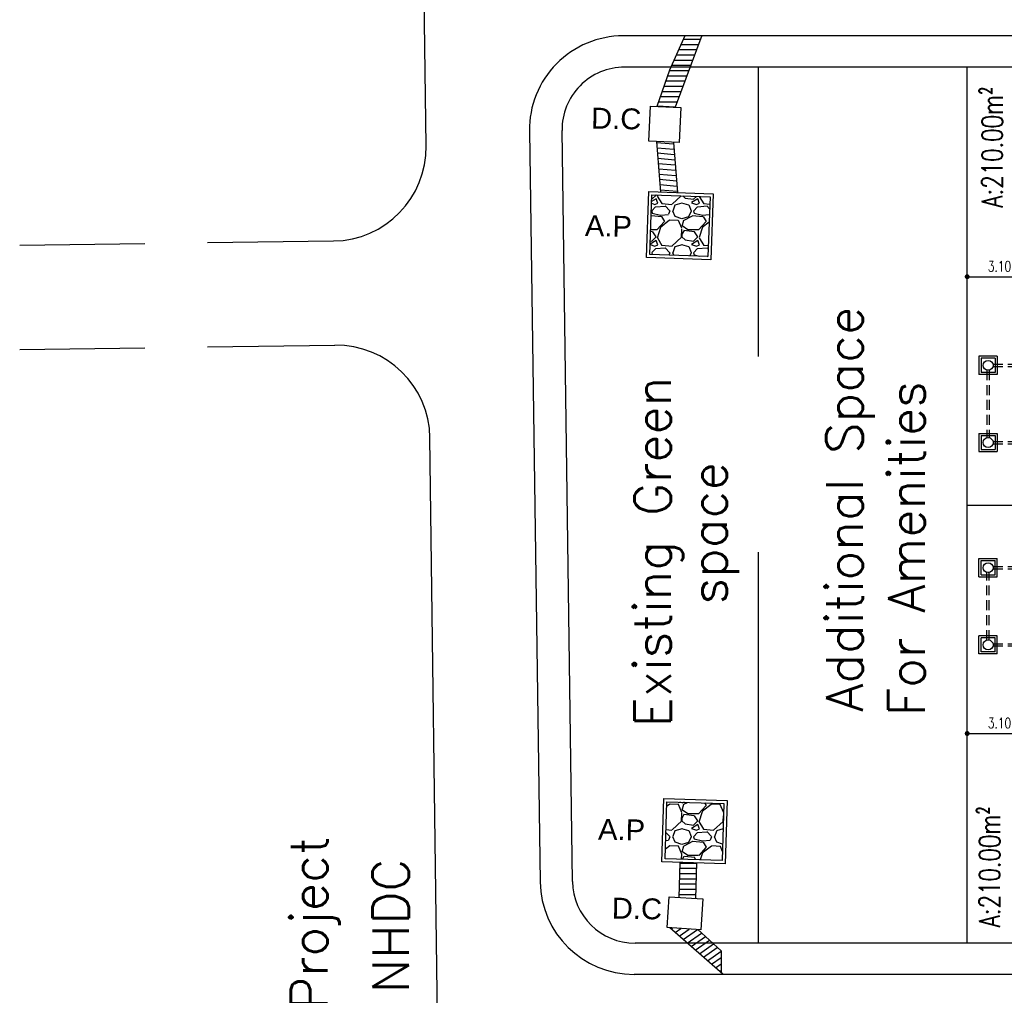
# Model space of a CAD drawing. Header units: millimetres. Extents: x 301 to 1479, y 491 to 1341.
# Tile 97 of 256: x 304 to 352, y 626 to 673. Entities that reach past the tile are written whole.
import ezdxf
from ezdxf.enums import TextEntityAlignment as Align

# ---------------------------------------------------------------- set-up
doc = ezdxf.new("R2010")
doc.units = ezdxf.units.MM
doc.header["$LTSCALE"] = 1.5
doc.header["$MEASUREMENT"] = 0
doc.linetypes.add('DASHED2', pattern=[0.375, 0.25, -0.125])
doc.linetypes.add('HIDDEN2', pattern=[4.7625, 3.175, -1.5875])
for name, color, linetype in [('Blk', 7, 'Continuous'), ('boundary', 3, 'Continuous'), ('DIM', 6, 'Continuous'), ('Ele', 8, 'Continuous'), ('Kerb', 251, 'Continuous'), ('P. Sewr Manhole', 49, 'Continuous'), ('PVC Sewer Pipe 110', 24, 'Continuous'), ('ROAD', 8, 'Continuous'), ('TEXT', 7, 'Continuous')]:
    doc.layers.add(name, color=color, linetype=linetype)
doc.styles.add('Arial', font='arial.ttf', dxfattribs={"height": 2.5})
doc.styles.add('RS1', font='romans.shx', dxfattribs={"width": 0.75, "height": 0.5})
doc.styles.add('RS2', font='romans.shx', dxfattribs={"width": 0.75, "height": 1})
doc.styles.add('RS250', font='romans.shx', dxfattribs={"width": 0.75, "height": 10})
doc.dimstyles.new('Souillac5', dxfattribs={"dimscale": 0.5, "dimtxt": 0.5, "dimasz": 0.47, "dimexe": 0, "dimexo": 1, "dimgap": 0.5, "dimtad": 1, "dimzin": 0, "dimdsep": 46, "dimtxsty": 'RS1', "dimblk": 'DOT', "dimcen": 3, "dimse1": 1, "dimse2": 1, "dimclrd": 6, "dimclre": 6, "dimclrt": 7, "dimaunit": 1, "dimadec": 0, "dimazin": 0, "dimtfac": 1, "dimtofl": 0, "dimtmove": 1, "dimatfit": 3, "dimfxl": 1, "dimtolj": 1, "dimtzin": 0, "dimlwe": -1, "dimarcsym": 0})
pattern_1 = [(48.0128, (398.76032, 633.85623), (15.99999646, 18.00000268), [0.26907, -26.638176]), (4.9697, (398.94032, 634.05623), (-24.0000021, -1.99998261), [0.461736, -45.71185]), (312.5104, (399.40032, 634.09623), (-19.99998144, 22.00001735), [0.325576, -32.232064]), (87.2737, (400.18032, 634.59623), (-1.99999204, -40.00000059), [0.420476, -41.627116]), (112.8337, (400.20032, 635.01623), (10.00001981, -23.99999282), [0.41231, -40.818746]), (177.2737, (400.04032, 635.39623), (40.00000059, -1.99999204), [0.420476, -41.627116]), (217.6942, (399.620316, 635.41623), (26.00001469, 19.99998081), [0.556058, -55.049698]), (252.2553, (399.180316, 635.07623), (-14.000021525, -43.99999246), [0.524976, -51.972642]), (301.4296, (399.02032, 634.57623), (16.00001647, -25.99999007), [0.4219, -41.768146]), (355.2364, (399.24032, 634.21623), (-22.0000019, 1.99998307), [0.481664, -23.601526]), (42.3974, (399.720316, 634.17623), (24.0000147, 21.999984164), [0.622896, -61.66675]), (318.8141, (398.20032, 634.61623), (14.0000059, -11.99999463), [0.2126, -21.04769]), (351.4692, (398.36032, 634.47623), (-25.99999657, 4.00001582), [0.404474, -40.043022]), (45, (398.7603, 634.4162), (2e-16, 2), [0.28284, -2.545584]), (23.1986, (398.90032, 634.17623), (-9.9999995, -4.00000265), [0.152316, -15.07923]), (111.8014, (399.0403, 634.23623), (1.9999998, -6.0000005), [0.215406, -10.554924]), (210.9638, (398.9603, 634.43623), (-5.999996, -4.000005), [0.34986, -11.312046]), (341.5651, (398.6603, 634.2562), (-4.000001, 1.999997), [0.25298, -6.071574]), (196.3895, (400.20032, 634.23623), (-20.0000044, -5.99998542), [0.3544, -35.08569]), (250.3462, (399.86032, 634.13623), (7.9999905, 22.00000427), [0.297322, -29.434816]), (113.1986, (398.66032, 633.85623), (4.00000265, -9.9999995), [0.30463, -14.926916]), (163.6105, (398.54032, 634.13623), (20.0000044, -5.99998542), [0.3544, -35.08569]), (159.444, (400.20032, 635.47623), (10.0000037, -3.999992), [0.34176, -16.74625]), (114.7751, (399.88032, 635.59623), (9.99998438, -22.00000684), [0.286356, -28.349286]), (246.8014, (398.64032, 635.85623), (-4.00000265, -9.9999995), [0.30463, -14.926916]), (197.354, (398.52032, 635.57623), (26.00000404, 7.999989), [0.335262, -33.190848]), (249.444, (399.62032, 635.85623), (3.999992, 10.0000037), [0.17088, -16.91713]), (281.3099, (398.7603, 635.85623), (1.9999953, -8.0000015), [0.10198, -10.09606]), (345.9638, (398.7803, 635.75623), (-6.000001, 1.999996), [0.41231, -7.8339]), (6.009, (399.18032, 635.65623), (-19.9999995, -1.99999863), [0.3821, -37.827846]), (123.6901, (398.9603, 634.61623), (2.0000027, -3.999999), [0.288444, -6.92266]), (173.1572, (398.80032, 634.85623), (-33.99999873, 4.000016), [0.503588, -49.855126]), (240.9454, (398.30032, 634.91623), (8.00000005, 14.00000077), [0.20591, -20.38535]), (270, (398.2003, 634.7362), (2, -2), [0.12, -1.88]), (300.2564, (399.22032, 635.59623), (-7.99998977, 14.0000049), [0.27785, -27.50704]), (228.0128, (399.36032, 635.35623), (-15.99999646, -18.00000268), [0.538144, -26.369104]), (180, (399.0003, 634.9562), (-2, -2), [0.52, -1.48]), (145.3048, (398.48032, 634.95623), (19.99998852, -14.00001722), [0.316228, -31.306548]), (74.0546, (398.22032, 635.13623), (1.9999998, 8.0000003), [0.291204, -14.269016]), (27.646, (398.30032, 635.41623), (37.99999161, 20.00001543), [0.47413, -46.938948]), (355.4261, (398.72032, 635.63623), (26.00000112, -1.9999896), [0.501598, -49.658148])]
pattern_2 = [(360, (400.20032, 635.85623), (6e-17, 0.25), [])]

# ---------------------------------------------------------------- blocks, each defined once
blk = doc.blocks.new('SSSU-D1')
at = {"layer": 'Kerb'}
for p, q in [((-2.985, 10.363), (-2.985, 11.238)), ((-2.985, 11.238), (-2.11, 11.238)), ((-2.885, 10.463), (-2.885, 11.138)), ((-2.885, 11.138), (-2.21, 11.138)), ((-2.21, 10.463), (-2.21, 11.138)), ((-2.11, 10.363), (-2.11, 11.238)), ((-2.885, 10.463), (-2.21, 10.463)), ((-2.985, 10.363), (-2.11, 10.363)), ((-2.985, 6.663), (-2.985, 7.538)), ((-2.11, 7.538), (-2.985, 7.538)), ((-2.885, 6.763), (-2.885, 7.438)), ((-2.21, 7.438), (-2.885, 7.438)), ((-2.21, 6.763), (-2.21, 7.438)), ((-2.11, 6.663), (-2.11, 7.538)), ((-2.11, 6.663), (-2.985, 6.663)), ((-2.21, 6.763), (-2.885, 6.763))]:
    blk.add_line(p, q, dxfattribs=at)
at = {"layer": 'P. Sewr Manhole'}
for centre in [(-2.548, 10.8), (-2.548, 7.1)]:
    blk.add_circle(centre, 0.238, dxfattribs=at)
at = {"layer": 'PVC Sewer Pipe 110', "linetype": 'HIDDEN2', "ltscale": 0.1}
for p, q in [((-2.316, 10.855), (-1.208, 10.855)), ((-2.603, 7.331), (-2.603, 10.569)), ((-2.493, 7.331), (-2.493, 10.569)), ((-2.316, 10.745), (-1.208, 10.745)), ((-2.316, 7.155), (0.431, 7.155)), ((-2.316, 7.045), (0.431, 7.045))]:
    blk.add_line(p, q, dxfattribs=at)
blk = doc.blocks.new('SSSU-D2')
at = {"layer": 'Kerb'}
for p, q in [((-15.01, -6.663), (-15.885, -6.663)), ((-15.885, -6.663), (-15.885, -7.538)), ((-15.11, -6.763), (-15.785, -6.763)), ((-15.785, -6.763), (-15.785, -7.438)), ((-15.11, -6.763), (-15.11, -7.438)), ((-15.01, -6.663), (-15.01, -7.538)), ((-15.01, -7.538), (-15.885, -7.538)), ((-15.11, -7.438), (-15.785, -7.438)), ((-15.885, -10.363), (-15.885, -11.238)), ((-15.885, -10.363), (-15.01, -10.363)), ((-15.01, -10.363), (-15.01, -11.238)), ((-15.785, -10.463), (-15.785, -11.138)), ((-15.785, -10.463), (-15.11, -10.463)), ((-15.11, -10.463), (-15.11, -11.138)), ((-15.885, -11.238), (-15.01, -11.238)), ((-15.785, -11.138), (-15.11, -11.138))]:
    blk.add_line(p, q, dxfattribs=at)
at = {"layer": 'P. Sewr Manhole'}
for centre in [(-15.448, -7.1), (-15.448, -10.8)]:
    blk.add_circle(centre, 0.238, dxfattribs=at)
at = {"layer": 'PVC Sewer Pipe 110', "linetype": 'HIDDEN2', "ltscale": 0.1}
for p, q in [((-15.216, -7.045), (-12.469, -7.045)), ((-15.503, -7.331), (-15.503, -10.569)), ((-15.393, -7.331), (-15.393, -10.569)), ((-15.216, -7.155), (-12.469, -7.155)), ((-15.216, -10.745), (-14.108, -10.745)), ((-15.216, -10.855), (-14.108, -10.855))]:
    blk.add_line(p, q, dxfattribs=at)
blk = doc.blocks.new('_DOT')
at = {"color": 0, "linetype": 'ByBlock'}
blk.add_line((-0.5, 0), (-1, 0), dxfattribs=at)
at = {"color": 0, "linetype": 'ByBlock', "const_width": 0.5}
blk.add_lwpolyline([(-0.25, 0, 1), (0.25, 0, 1)], format="xyb", close=True, dxfattribs=at)
blk = doc.blocks.new('*D131')
at = {"layer": 'DEFPOINTS', "color": 0, "transparency": 16777216}
for p in [(349.888, 638.819), (352.988, 638.819), (352.988, 638.819)]:
    blk.add_point(p, dxfattribs=at)
at = {"layer": 'DIM', "color": 6, "lineweight": -2, "transparency": 16777216}
blk.add_line((350.123, 638.819), (352.753, 638.819), dxfattribs=at)
at = {"layer": 'DIM', "color": 6, "lineweight": -2, "transparency": 16777216, "xscale": 0.235, "yscale": 0.235, "zscale": 0.235, "rotation": 180}
blk.add_blockref('_DOT', (349.888, 638.819), dxfattribs=at)
at = {"layer": 'DIM', "color": 6, "lineweight": -2, "transparency": 16777216, "xscale": 0.235, "yscale": 0.235, "zscale": 0.235}
blk.add_blockref('_DOT', (352.988, 638.819), dxfattribs=at)
at = {"layer": 'DIM', "color": 7, "transparency": 16777216, "insert": (351.438, 639.319), "char_height": 0.5, "attachment_point": 5, "style": 'RS1'}
blk.add_mtext('\\A1;3.10', dxfattribs=at)
blk = doc.blocks.new('*D206')
at = {"layer": 'DEFPOINTS', "color": 0, "transparency": 16777216}
for p in [(349.888, 660.719), (352.988, 660.719), (352.988, 660.719)]:
    blk.add_point(p, dxfattribs=at)
at = {"layer": 'DIM', "color": 6, "lineweight": -2, "transparency": 16777216}
blk.add_line((350.123, 660.719), (352.753, 660.719), dxfattribs=at)
at = {"layer": 'DIM', "color": 6, "lineweight": -2, "transparency": 16777216, "xscale": 0.235, "yscale": 0.235, "zscale": 0.235, "rotation": 180}
blk.add_blockref('_DOT', (349.888, 660.719), dxfattribs=at)
at = {"layer": 'DIM', "color": 6, "lineweight": -2, "transparency": 16777216, "xscale": 0.235, "yscale": 0.235, "zscale": 0.235}
blk.add_blockref('_DOT', (352.988, 660.719), dxfattribs=at)
at = {"layer": 'DIM', "color": 7, "transparency": 16777216, "insert": (351.438, 661.219), "char_height": 0.5, "attachment_point": 5, "style": 'RS1'}
blk.add_mtext('\\A1;3.10', dxfattribs=at)

msp = doc.modelspace()

# ---------------------------------------------------------------- hatches: boundary and pattern name
at = {"layer": 'Ele', "linetype": 'Continuous'}
h = msp.add_hatch(dxfattribs=at)
h.set_pattern_fill('ANSI31', color=256, scale=2, angle=135, style=0)
h.set_pattern_definition(pattern_2)
h.paths.add_polyline_path([(335.027, 668.8882), (335.6314, 670.6352), (336.3679, 672.2849), (337.1764, 672.285), (335.8909, 668.8459)])
h = msp.add_hatch(dxfattribs=at)
h.set_pattern_fill('ANSI31', color=256, scale=2, angle=130, style=0)
h.set_pattern_definition([(355, (400.20032, 635.85623), (0.0217889, 0.2490487), [])])
h.paths.add_polyline_path([(335.1917, 664.779), (335.9949, 664.751), (335.8043, 667.1612), (335.0002, 667.2006)])
h = msp.add_hatch(dxfattribs=at)
h.set_pattern_fill('GRAVEL', color=256, scale=2, style=0)
h.set_pattern_definition(pattern_1)
h.paths.add_polyline_path([(334.675, 661.788), (337.462, 661.691), (337.5613, 664.5464), (334.7743, 664.6434)])
h = msp.add_hatch(dxfattribs=at)
h.set_pattern_fill('GRAVEL', color=256, scale=2, style=0)
h.set_pattern_definition(pattern_1)
h.paths.add_polyline_path([(335.4077, 632.8058), (338.1438, 632.7263), (338.2234, 635.4667), (335.4872, 635.5461)])
h = msp.add_hatch(dxfattribs=at)
h.set_pattern_fill('ANSI31', color=256, scale=2, angle=135, style=0)
h.set_pattern_definition(pattern_2)
h.paths.add_polyline_path([(336.0827, 630.9606), (336.8799, 630.908), (336.9294, 632.6115), (336.1313, 632.6347)])
h = msp.add_hatch(dxfattribs=at)
h.set_pattern_fill('ANSI31', color=256, scale=2, angle=170, style=0)
h.set_pattern_definition([(35, (400.20032, 635.85623), (-0.1433941, 0.204788), [])])
h.paths.add_polyline_path([(338.088, 627.3534), (338.0881, 628.3941), (336.8978, 628.3947)])
h.paths.add_polyline_path([(336.8978, 628.3947), (338.0881, 628.3941), (336.9765, 629.416), (335.629, 629.5049)])

# ---------------------------------------------------------------- linework, layer by layer
at = {"layer": 'boundary', "linetype": 'DASHED2', "ltscale": 50}
msp.add_line((339.8876, 628.769), (339.8876, 670.769), dxfattribs=at)
at = {"layer": 'boundary'}
for p, q in [((349.8876, 628.769), (349.8876, 670.769)), ((349.8876, 649.769), (492.2584, 649.769))]:
    msp.add_line(p, q, dxfattribs=at)
at = {"layer": 'Ele', "linetype": 'Continuous'}
for p, q in [((335.0002, 667.2006), (335.1917, 664.779)), ((335.8043, 667.1612), (335.9949, 664.751)), ((336.0827, 630.9606), (336.1313, 632.6347)), ((336.8799, 630.908), (336.9294, 632.6115)), ((338.0881, 628.3941), (338.088, 627.3534))]:
    msp.add_line(p, q, dxfattribs=at)
for points in [[(335.027, 668.8882), (335.6314, 670.6352), (336.3679, 672.2849), (337.1764, 672.285), (335.8909, 668.8459)], [(337.5613, 664.5464), (337.462, 661.691), (334.675, 661.788), (334.7743, 664.6434)], [(338.1438, 632.7263), (335.4077, 632.8058), (335.4872, 635.5461), (338.2234, 635.4667)]]:
    msp.add_lwpolyline(points, close=True, dxfattribs=at)
for points in [[(334.7056, 668.9039), (336.1649, 668.8325), (336.0825, 667.1476), (334.6232, 667.219), (334.7056, 668.9039)], [(337.7165, 664.6911), (337.6067, 661.5359), (334.5199, 661.6433), (334.6296, 664.7985), (337.7165, 664.6911)], [(338.2894, 632.572), (335.2534, 632.6602), (335.3417, 635.7004), (338.3777, 635.6123), (338.2894, 632.572)], [(337.2124, 630.8861), (337.1148, 629.4068), (335.5019, 629.5133), (335.5995, 630.9925), (337.2124, 630.8861)], [(338.1805, 627.2725), (335.629, 629.5049)], [(338.0881, 628.3941), (336.9765, 629.416)]]:
    msp.add_lwpolyline(points, dxfattribs=at)
at = {"layer": 'ROAD'}
for p, q in [((323.9556, 666.9909), (323.6279, 691.9887)), ((489.1387, 672.269), (333.4047, 672.269)), ((489.1387, 670.769), (333.4686, 670.769)), ((304.4726, 662.2351), (310.4726, 662.3138)), ((313.4726, 662.3531), (319.515, 662.4323)), ((313.4751, 657.3527), (319.5805, 657.4327)), ((304.4751, 657.2347), (310.4751, 657.3134)), ((324.7986, 602.6767), (324.1391, 652.9921)), ((489.378, 628.769), (333.9661, 628.769)), ((489.378, 627.269), (333.9181, 627.269))]:
    msp.add_line(p, q, dxfattribs=at)
at = {"layer": 'ROAD', "linetype": 'Continuous'}
for p, q in [((328.9051, 667.7048), (329.4185, 631.7048)), ((330.9664, 631.7275), (330.4689, 667.7275))]:
    msp.add_line(p, q, dxfattribs=at)
at = {"layer": 'ROAD'}
for centre, radius, start, end in [((333.4047, 667.769), 4.5, 90, 180.81706), ((333.4686, 667.769), 3, 90, 180.79182), ((319.456, 666.9319), 4.5, 270.75094, 0.75094), ((319.6395, 652.9331), 4.5, 0.75094, 90.75094), ((333.9181, 631.769), 4.5, 180.81706, 270), ((333.9661, 631.769), 3, 180.79182, 270)]:
    msp.add_arc(centre, radius, start, end, dxfattribs=at)

# ---------------------------------------------------------------- block references
at = {"layer": 'Blk'}
for name, p in [('SSSU-D2', (366.3376, 663.569)), ('SSSU-D1', (353.4376, 635.969))]:
    msp.add_blockref(name, p, dxfattribs=at)

# ---------------------------------------------------------------- texts
at = {"layer": 'TEXT', "style": 'RS2', "width": 0.75}
for rotation, p in [(89.94887, (351.5843, 664.038)), (89.98956, (351.4596, 629.5335))]:
    msp.add_text('A:210.00m²', height=1, rotation=rotation, dxfattribs=at).set_placement(p)
at = {"layer": 'TEXT', "style": 'RS250'}
for s, p in [('Additional Space', (344.8798, 639.8585)), ('Existing Green ', (335.685, 639.1281)), ('For Amenities', (347.8567, 639.6602)), ('space', (338.3734, 645.0033))]:
    msp.add_text(s, height=1.75, rotation=90, dxfattribs=at).set_placement(p)
for s, p in [('Housing Project', (318.5964, 624.5272)), ('Existing NHDC', (322.5046, 624.5272))]:
    msp.add_text(s, height=1.75, rotation=90, dxfattribs=at).set_placement(p, align=Align.MIDDLE)
at = {"layer": 'TEXT', "color": 255, "ltscale": 50, "char_height": 1, "width": 17.139336, "attachment_point": 9, "rotation": 358.84186, "style": 'Arial'}
for s, insert in [('{\\C0;D.C}', (334.2588, 667.7643)), ('{\\C0;A.P}', (333.8087, 662.6259)), ('{\\C0;A.P}', (334.4391, 633.6879)), ('{\\C0;D.C}', (335.2512, 629.8876))]:
    msp.add_mtext(s, dxfattribs=dict(at, insert=insert))

# ---------------------------------------------------------------- dimensions: what is measured, and where the dimension line sits
at = {"layer": 'DIM'}
for base, p1, p2, picture, middle in [((352.9876, 660.719), (349.8876, 660.719), (352.9876, 660.719), '*D206', (351.4376, 661.219)), ((352.9876, 638.819), (349.8876, 638.819), (352.9876, 638.819), '*D131', (351.4376, 639.319))]:
    dim = msp.add_linear_dim(base=base, p1=p1, p2=p2, dimstyle='Souillac5', dxfattribs=at)
    dim.commit()
    dim.dimension.update_dxf_attribs({"geometry": picture, "text_midpoint": middle})

doc.saveas('drawing.dxf')
